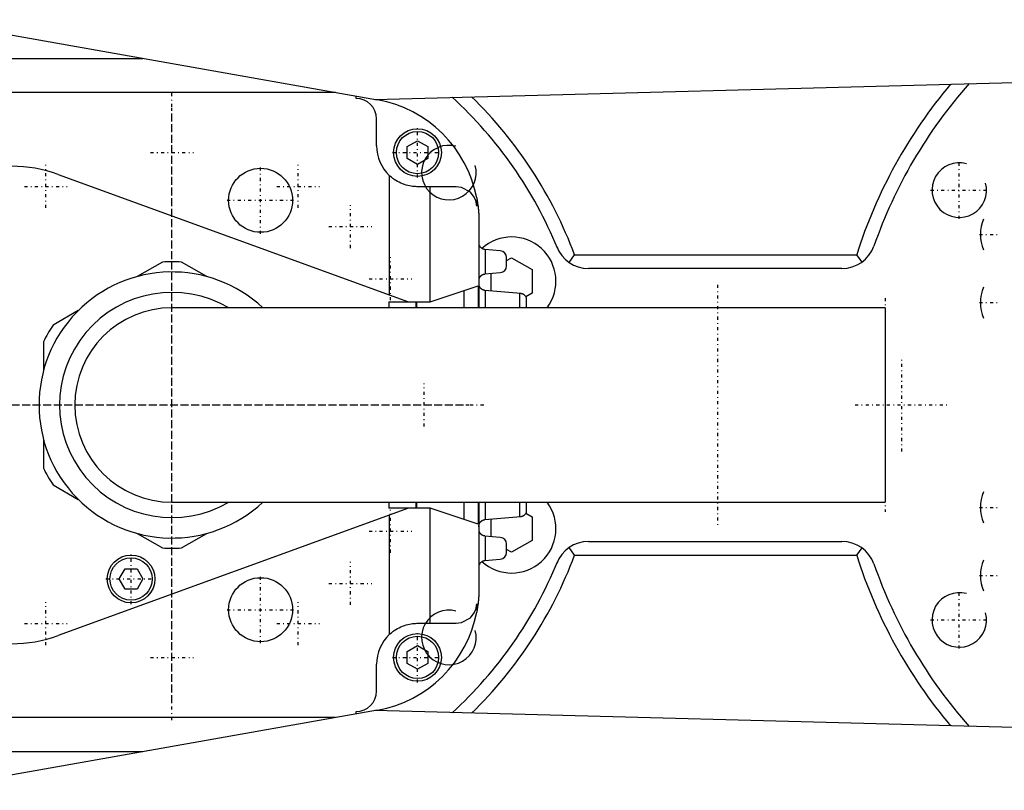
# Model space of a CAD drawing. Extents: x -342 to 171, y -70 to 70.
# Tile 3 of 5: x -192 to -48, y -56 to 56. Entities that reach past the tile are written whole.
import ezdxf

# ---------------------------------------------------------------- set-up
doc = ezdxf.new("R2010")
doc.units = 0
doc.linetypes.add('CENTER', pattern=[1.5, 0.45, -0.5, 0.05, -0.5])
for name, color, linetype in [('AM_0', 7, 'CONTINUOUS'), ('AM_10', 7, 'CONTINUOUS'), ('AM_7', 7, 'CENTER')]:
    doc.layers.add(name, color=color, linetype=linetype)

msp = doc.modelspace()

# ---------------------------------------------------------------- linework, layer by layer
at = {"layer": 'AM_0', "color": 7, "linetype": 'CONTINUOUS'}
for p, q in [((-206.35, 56.48), (-139.87, 44.73)), ((-267.14, 50.81), (-174.27, 50.81)), ((-140.3, 44.8), (-1.28, 48.48)), ((-146.02, 45.81), (-254.22, 45.81)), ((-143, 44.94), (-143, 45.28)), ((-140, 38), (-140, 41.94)), ((-135.5, 37.87), (-134, 38.73)), ((-135.5, 36.13), (-135.5, 37.87)), ((-134, 38.73), (-132.5, 37.87)), ((-132.5, 37.87), (-132.5, 36.13)), ((-134, 35.27), (-135.5, 36.13)), ((-132.5, 36.13), (-134, 35.27)), ((-186.69, 33.79), (-135.33, 15.1)), ((-138.14, 33.65), (-138.14, 16.12)), ((-128.31, 32), (-134, 32)), ((-132.14, 15.13), (-132.14, 32)), ((-125.31, 30.35), (-125.31, 29.16)), ((-125, 27), (-125, 14.25)), ((-124.98, 23.7), (-125, 23.7)), ((-121.86, 22.6), (-124.11, 22.79)), ((-124.03, 19.21), (-124.03, 22.79)), ((-111.75, 20.88), (-110.97, 22)), ((-110.97, 22), (-69.61, 22)), ((-69.61, 22), (-68.83, 20.95)), ((-171.41, 20.95), (-175.1, 18.82)), ((-164.9, 18.82), (-168.59, 20.95)), ((-120.95, 20.4), (-120.95, 21.6)), ((-120.95, 21.16), (-120.2, 21.59)), ((-120.2, 21.59), (-117.2, 19.86)), ((-124.11, 19.21), (-121.86, 19.4)), ((-123.2, 16.71), (-123.2, 19.29)), ((-117.2, 19.86), (-117.2, 16.4)), ((-71.77, 20), (-108.92, 20)), ((-132.14, 15.13), (-125.12, 17.47)), ((-125.12, 17.47), (-125.12, 14.25)), ((-124.98, 17.61), (-124.98, 18.26)), ((-127.14, 14.25), (-127.14, 16.8)), ((-118.86, 16.33), (-124.11, 16.79)), ((-124.03, 14.25), (-124.03, 16.78)), ((-119, 14.25), (-119, 16.34)), ((-117.2, 16.4), (-118.11, 15.87)), ((-138.2, 15.1), (-132.56, 15.1)), ((-138.2, 15.1), (-138.2, 14.25)), ((-134.2, 14.25), (-134.2, 15.1)), ((-134.14, 15.1), (-134.14, 14.25)), ((-118, 14.35), (-118, 15.64)), ((-183.75, 13.83), (-187.44, 11.7)), ((-65.45, 14.25), (-170, 14.25)), ((-65.45, 14.25), (-65.45, -14.25)), ((-188.85, 9.26), (-188.85, 4.99)), ((-188.85, -4.99), (-188.85, -9.26)), ((-187.44, -11.7), (-183.75, -13.83)), ((-170, -14.25), (-65.45, -14.25)), ((-138.2, -14.25), (-138.2, -15.1)), ((-134.2, -15.1), (-134.2, -14.25)), ((-134.14, -14.25), (-134.14, -15.1)), ((-127.14, -16.8), (-127.14, -14.25)), ((-125.12, -14.25), (-125.12, -17.48)), ((-125, -14.25), (-125, -27)), ((-124.03, -16.79), (-124.03, -14.25)), ((-119, -16.35), (-119, -14.25)), ((-118, -15.65), (-118, -14.36)), ((-135.33, -15.1), (-186.69, -33.79)), ((-132.56, -15.1), (-138.2, -15.1)), ((-132.14, -32), (-132.14, -15.13)), ((-125.12, -17.48), (-132.14, -15.13)), ((-118.1, -15.87), (-117.2, -16.4)), ((-138.14, -16.12), (-138.14, -33.65)), ((-124.11, -16.8), (-118.86, -16.33)), ((-123.2, -19.29), (-123.2, -16.72)), ((-117.2, -16.4), (-117.2, -19.86)), ((-124.98, -18.26), (-124.98, -17.89)), ((-175.1, -18.82), (-171.41, -20.95)), ((-168.59, -20.95), (-164.9, -18.82)), ((-121.86, -19.4), (-124.11, -19.21)), ((-124.03, -22.79), (-124.03, -19.21)), ((-117.2, -19.86), (-120.2, -21.59)), ((-108.92, -20), (-71.77, -20)), ((-120.95, -21.6), (-120.95, -20.4)), ((-120.2, -21.59), (-120.95, -21.16)), ((-110.97, -22), (-111.75, -20.88)), ((-68.83, -20.95), (-69.61, -22)), ((-124.11, -22.79), (-121.86, -22.6)), ((-110.97, -22), (-69.61, -22)), ((-177.73, -25.5), (-176.87, -24)), ((-176.87, -24), (-175.13, -24)), ((-175.13, -24), (-174.27, -25.5)), ((-124.98, -23.7), (-125, -23.7)), ((-176.87, -27), (-177.73, -25.5)), ((-174.27, -25.5), (-175.13, -27)), ((-175.13, -27), (-176.87, -27)), ((-125.31, -29.16), (-125.31, -30.35)), ((-134, -32), (-128.31, -32)), ((-135.5, -36.13), (-134, -35.27)), ((-134, -35.27), (-132.5, -36.13)), ((-135.5, -37.87), (-135.5, -36.13)), ((-132.5, -36.13), (-132.5, -37.87)), ((-140, -41.94), (-140, -38)), ((-134, -38.73), (-135.5, -37.87)), ((-132.5, -37.87), (-134, -38.73)), ((-139.87, -44.73), (-206.35, -56.48)), ((-146.02, -45.81), (-254.22, -45.81)), ((-143, -45.28), (-143, -44.94)), ((-1.28, -48.48), (-140.3, -44.8)), ((-267.14, -50.81), (-174.27, -50.81))]:
    msp.add_line(p, q, dxfattribs=at)
for points in [[(-134, 32, 0), (-134.1, 32, 0), (-134.3, 32.01, 0), (-134.51, 32.02, 0), (-134.62, 32.03, 0), (-134.73, 32.04, 0), (-134.95, 32.08, 0), (-135.18, 32.12, 0), (-135.42, 32.17, 0), (-135.67, 32.24, 0), (-135.92, 32.32, 0), (-136.05, 32.36, 0), (-136.18, 32.41, 0), (-136.43, 32.52, 0), (-136.69, 32.64, 0), (-136.93, 32.77, 0), (-137.17, 32.91, 0), (-137.4, 33.06, 0), (-137.51, 33.14, 0), (-137.62, 33.22, 0), (-137.83, 33.38, 0), (-138.04, 33.56, 0), (-138.14, 33.65, 0)], [(-125.31, 29.16, 0), (-125.31, 29.17, 0), (-125.32, 29.17, 0), (-125.32, 29.18, 0), (-125.32, 29.18, 0), (-125.32, 29.19, 0), (-125.32, 29.19, 0), (-125.32, 29.2, 0), (-125.32, 29.21, 0), (-125.32, 29.22, 0), (-125.32, 29.22, 0), (-125.32, 29.23, 0), (-125.32, 29.23, 0), (-125.32, 29.24, 0), (-125.32, 29.24, 0), (-125.32, 29.25, 0), (-125.32, 29.26, 0), (-125.32, 29.26, 0), (-125.32, 29.27, 0), (-125.32, 29.27, 0), (-125.32, 29.28, 0), (-125.32, 29.29, 0), (-125.32, 29.29, 0), (-125.33, 29.31, 0), (-125.33, 29.35, 0), (-125.34, 29.39, 0), (-125.34, 29.44, 0), (-125.35, 29.48, 0), (-125.36, 29.52, 0), (-125.36, 29.54, 0), (-125.36, 29.56, 0), (-125.37, 29.6, 0), (-125.38, 29.64, 0), (-125.41, 29.79, 0), (-125.45, 29.91, 0), (-125.49, 30.03, 0), (-125.59, 30.26, 0), (-125.7, 30.48, 0), (-126.25, 31.18, 0), (-127.56, 31.9, 0), (-128.31, 32, 0)], [(-125.31, 30.35, 0), (-125.3, 30.26, 0), (-125.26, 30.07, 0), (-125.23, 29.89, 0), (-125.22, 29.8, 0), (-125.2, 29.7, 0), (-125.18, 29.52, 0), (-125.15, 29.33, 0), (-125.13, 29.15, 0), (-125.11, 28.96, 0), (-125.09, 28.78, 0), (-125.08, 28.68, 0), (-125.07, 28.59, 0), (-125.05, 28.4, 0), (-125.05, 28.29, 0), (-125.04, 28.26, 0), (-125.04, 28.23, 0), (-125.04, 28.22, 0), (-125.04, 28.2, 0), (-125.04, 28.17, 0), (-125.04, 28.14, 0), (-125.03, 28.11, 0), (-125.03, 28.08, 0), (-125.03, 28.04, 0), (-125.03, 28.03, 0), (-125.03, 28.01, 0), (-125.03, 27.98, 0), (-125.03, 27.95, 0), (-125.02, 27.92, 0), (-125.02, 27.89, 0), (-125.02, 27.86, 0), (-125.02, 27.84, 0), (-125.02, 27.83, 0), (-125.02, 27.8, 0), (-125.02, 27.76, 0), (-125.01, 27.73, 0), (-125.01, 27.7, 0), (-125.01, 27.67, 0), (-125.01, 27.66, 0), (-125.01, 27.64, 0), (-125.01, 27.61, 0), (-125.01, 27.58, 0), (-125.01, 27.56, 0), (-125.01, 27.55, 0), (-125.01, 27.51, 0), (-125.01, 27.48, 0), (-125.01, 27.47, 0), (-125.01, 27.45, 0), (-125, 27.42, 0), (-125, 27.39, 0), (-125, 27.36, 0), (-125, 27.33, 0), (-125, 27.3, 0), (-125, 27.28, 0), (-125, 27.27, 0), (-125, 27.23, 0), (-125, 27.2, 0), (-125, 27.17, 0), (-125, 27.14, 0), (-125, 27.11, 0), (-125, 27.09, 0), (-125, 27.08, 0), (-125, 27.05, 0), (-125, 27.02, 0), (-125, 27, 0)], [(-124.11, 22.79, 0), (-124.12, 22.79, 0), (-124.13, 22.8, 0), (-124.15, 22.8, 0), (-124.16, 22.8, 0), (-124.16, 22.8, 0), (-124.18, 22.8, 0), (-124.19, 22.8, 0), (-124.2, 22.81, 0), (-124.22, 22.81, 0), (-124.23, 22.81, 0), (-124.24, 22.81, 0), (-124.25, 22.81, 0), (-124.26, 22.82, 0), (-124.27, 22.82, 0), (-124.29, 22.83, 0), (-124.3, 22.83, 0), (-124.31, 22.83, 0), (-124.32, 22.84, 0), (-124.33, 22.84, 0), (-124.34, 22.84, 0), (-124.35, 22.85, 0), (-124.36, 22.85, 0), (-124.37, 22.85, 0), (-124.38, 22.86, 0), (-124.39, 22.86, 0), (-124.4, 22.87, 0), (-124.41, 22.87, 0), (-124.42, 22.87, 0), (-124.43, 22.88, 0), (-124.44, 22.88, 0), (-124.46, 22.89, 0), (-124.47, 22.9, 0), (-124.47, 22.9, 0), (-124.48, 22.9, 0), (-124.49, 22.91, 0), (-124.5, 22.92, 0), (-124.52, 22.92, 0), (-124.53, 22.93, 0), (-124.54, 22.94, 0), (-124.54, 22.94, 0), (-124.55, 22.94, 0), (-124.56, 22.95, 0), (-124.57, 22.96, 0), (-124.58, 22.97, 0), (-124.59, 22.97, 0), (-124.6, 22.98, 0), (-124.61, 22.99, 0), (-124.61, 22.99, 0), (-124.62, 23, 0), (-124.63, 23.01, 0), (-124.64, 23.01, 0), (-124.65, 23.02, 0), (-124.66, 23.03, 0), (-124.67, 23.03, 0), (-124.67, 23.04, 0), (-124.68, 23.05, 0), (-124.69, 23.06, 0), (-124.72, 23.09, 0), (-124.74, 23.11, 0), (-124.77, 23.14, 0), (-124.81, 23.2, 0), (-124.85, 23.26, 0), (-124.88, 23.32, 0), (-124.91, 23.38, 0), (-124.92, 23.42, 0), (-124.93, 23.43, 0), (-124.93, 23.44, 0), (-124.93, 23.45, 0), (-124.94, 23.45, 0), (-124.94, 23.47, 0), (-124.94, 23.48, 0), (-124.94, 23.48, 0), (-124.95, 23.49, 0), (-124.95, 23.5, 0), (-124.95, 23.51, 0), (-124.95, 23.52, 0), (-124.95, 23.52, 0), (-124.96, 23.53, 0), (-124.96, 23.55, 0), (-124.96, 23.56, 0), (-124.96, 23.57, 0), (-124.97, 23.58, 0), (-124.97, 23.59, 0), (-124.97, 23.59, 0), (-124.97, 23.6, 0), (-124.97, 23.62, 0), (-124.97, 23.63, 0), (-124.97, 23.64, 0), (-124.98, 23.65, 0), (-124.98, 23.66, 0), (-124.98, 23.67, 0), (-124.98, 23.68, 0), (-124.98, 23.69, 0), (-124.98, 23.7, 0)], [(-124.98, 18.26, 0), (-124.98, 18.27, 0), (-124.98, 18.28, 0), (-124.98, 18.3, 0), (-124.98, 18.3, 0), (-124.98, 18.31, 0), (-124.98, 18.32, 0), (-124.98, 18.34, 0), (-124.98, 18.35, 0), (-124.97, 18.36, 0), (-124.97, 18.37, 0), (-124.97, 18.38, 0), (-124.97, 18.39, 0), (-124.97, 18.4, 0), (-124.97, 18.41, 0), (-124.97, 18.42, 0), (-124.96, 18.44, 0), (-124.96, 18.45, 0), (-124.96, 18.45, 0), (-124.96, 18.46, 0), (-124.96, 18.47, 0), (-124.95, 18.48, 0), (-124.95, 18.49, 0), (-124.95, 18.5, 0), (-124.95, 18.51, 0), (-124.94, 18.52, 0), (-124.94, 18.53, 0), (-124.94, 18.53, 0), (-124.94, 18.54, 0), (-124.93, 18.55, 0), (-124.93, 18.57, 0), (-124.93, 18.58, 0), (-124.92, 18.59, 0), (-124.92, 18.59, 0), (-124.92, 18.6, 0), (-124.91, 18.61, 0), (-124.91, 18.62, 0), (-124.89, 18.66, 0), (-124.86, 18.72, 0), (-124.82, 18.79, 0), (-124.78, 18.85, 0), (-124.75, 18.88, 0), (-124.73, 18.9, 0), (-124.7, 18.93, 0), (-124.69, 18.94, 0), (-124.68, 18.95, 0), (-124.68, 18.96, 0), (-124.67, 18.96, 0), (-124.66, 18.97, 0), (-124.65, 18.98, 0), (-124.64, 18.98, 0), (-124.63, 18.99, 0), (-124.62, 19, 0), (-124.62, 19.01, 0), (-124.61, 19.01, 0), (-124.6, 19.02, 0), (-124.59, 19.03, 0), (-124.58, 19.03, 0), (-124.57, 19.04, 0), (-124.56, 19.05, 0), (-124.55, 19.05, 0), (-124.55, 19.06, 0), (-124.54, 19.06, 0), (-124.53, 19.07, 0), (-124.51, 19.08, 0), (-124.5, 19.08, 0), (-124.49, 19.09, 0), (-124.48, 19.09, 0), (-124.48, 19.1, 0), (-124.46, 19.1, 0), (-124.45, 19.11, 0), (-124.44, 19.12, 0), (-124.43, 19.12, 0), (-124.41, 19.13, 0), (-124.41, 19.13, 0), (-124.4, 19.13, 0), (-124.39, 19.14, 0), (-124.37, 19.15, 0), (-124.37, 19.15, 0), (-124.36, 19.15, 0), (-124.35, 19.16, 0), (-124.33, 19.16, 0), (-124.33, 19.16, 0), (-124.32, 19.16, 0), (-124.31, 19.17, 0), (-124.29, 19.17, 0), (-124.28, 19.18, 0), (-124.26, 19.18, 0), (-124.25, 19.18, 0), (-124.24, 19.19, 0), (-124.24, 19.19, 0), (-124.22, 19.19, 0), (-124.21, 19.19, 0), (-124.19, 19.2, 0), (-124.18, 19.2, 0), (-124.16, 19.2, 0), (-124.16, 19.2, 0), (-124.15, 19.2, 0), (-124.13, 19.2, 0), (-124.12, 19.21, 0), (-124.11, 19.21, 0)], [(-124.11, 16.79, 0), (-124.12, 16.79, 0), (-124.13, 16.79, 0), (-124.15, 16.79, 0), (-124.15, 16.79, 0), (-124.16, 16.8, 0), (-124.17, 16.8, 0), (-124.19, 16.8, 0), (-124.2, 16.8, 0), (-124.21, 16.8, 0), (-124.23, 16.81, 0), (-124.23, 16.81, 0), (-124.24, 16.81, 0), (-124.25, 16.81, 0), (-124.27, 16.82, 0), (-124.28, 16.82, 0), (-124.29, 16.82, 0), (-124.31, 16.83, 0), (-124.31, 16.83, 0), (-124.32, 16.83, 0), (-124.33, 16.83, 0), (-124.34, 16.84, 0), (-124.35, 16.84, 0), (-124.36, 16.84, 0), (-124.37, 16.85, 0), (-124.38, 16.85, 0), (-124.39, 16.86, 0), (-124.39, 16.86, 0), (-124.41, 16.86, 0), (-124.42, 16.87, 0), (-124.43, 16.87, 0), (-124.44, 16.88, 0), (-124.45, 16.88, 0), (-124.46, 16.89, 0), (-124.46, 16.89, 0), (-124.48, 16.9, 0), (-124.49, 16.9, 0), (-124.5, 16.91, 0), (-124.51, 16.91, 0), (-124.52, 16.92, 0), (-124.53, 16.92, 0), (-124.53, 16.93, 0), (-124.54, 16.93, 0), (-124.55, 16.94, 0), (-124.56, 16.95, 0), (-124.57, 16.95, 0), (-124.58, 16.96, 0), (-124.59, 16.97, 0), (-124.59, 16.97, 0), (-124.6, 16.98, 0), (-124.61, 16.98, 0), (-124.62, 16.99, 0), (-124.63, 17, 0), (-124.64, 17.01, 0), (-124.65, 17.01, 0), (-124.65, 17.01, 0), (-124.66, 17.02, 0), (-124.67, 17.03, 0), (-124.7, 17.06, 0), (-124.72, 17.08, 0), (-124.75, 17.11, 0), (-124.79, 17.16, 0), (-124.83, 17.21, 0), (-124.86, 17.27, 0), (-124.89, 17.33, 0), (-124.92, 17.39, 0), (-124.93, 17.42, 0), (-124.94, 17.45, 0), (-124.95, 17.48, 0), (-124.96, 17.49, 0), (-124.96, 17.51, 0), (-124.96, 17.51, 0), (-124.96, 17.52, 0), (-124.96, 17.53, 0), (-124.97, 17.54, 0), (-124.97, 17.55, 0), (-124.97, 17.56, 0), (-124.97, 17.57, 0), (-124.97, 17.57, 0), (-124.98, 17.58, 0), (-124.98, 17.59, 0), (-124.98, 17.6, 0), (-124.98, 17.61, 0)], [(-118, 15.64, 0), (-118, 15.64, 0), (-118, 15.64, 0), (-118, 15.64, 0), (-118, 15.65, 0), (-118, 15.65, 0), (-118, 15.65, 0), (-118, 15.65, 0), (-118, 15.65, 0), (-118.01, 15.66, 0), (-118.01, 15.66, 0), (-118.01, 15.66, 0), (-118.01, 15.67, 0), (-118.01, 15.67, 0), (-118.01, 15.68, 0), (-118.01, 15.68, 0), (-118.02, 15.69, 0), (-118.02, 15.69, 0), (-118.02, 15.7, 0), (-118.02, 15.7, 0), (-118.02, 15.71, 0), (-118.03, 15.71, 0), (-118.03, 15.72, 0), (-118.03, 15.72, 0), (-118.03, 15.73, 0), (-118.03, 15.73, 0), (-118.04, 15.74, 0), (-118.04, 15.74, 0), (-118.04, 15.75, 0), (-118.04, 15.75, 0), (-118.06, 15.78, 0), (-118.08, 15.83, 0), (-118.11, 15.88, 0), (-118.15, 15.93, 0), (-118.19, 15.98, 0), (-118.21, 16.01, 0), (-118.24, 16.03, 0), (-118.27, 16.06, 0), (-118.28, 16.07, 0), (-118.29, 16.08, 0), (-118.29, 16.08, 0), (-118.3, 16.09, 0), (-118.3, 16.09, 0), (-118.31, 16.1, 0), (-118.32, 16.11, 0), (-118.33, 16.12, 0), (-118.34, 16.13, 0), (-118.35, 16.13, 0), (-118.35, 16.13, 0), (-118.36, 16.14, 0), (-118.37, 16.15, 0), (-118.38, 16.15, 0), (-118.39, 16.16, 0), (-118.41, 16.17, 0), (-118.41, 16.17, 0), (-118.42, 16.18, 0), (-118.43, 16.18, 0), (-118.44, 16.19, 0), (-118.45, 16.2, 0), (-118.46, 16.2, 0), (-118.47, 16.21, 0), (-118.48, 16.21, 0), (-118.49, 16.22, 0), (-118.5, 16.22, 0), (-118.51, 16.23, 0), (-118.52, 16.23, 0), (-118.54, 16.24, 0), (-118.55, 16.25, 0), (-118.55, 16.25, 0), (-118.56, 16.25, 0), (-118.57, 16.26, 0), (-118.59, 16.26, 0), (-118.6, 16.26, 0), (-118.6, 16.27, 0), (-118.62, 16.27, 0), (-118.63, 16.28, 0), (-118.64, 16.28, 0), (-118.64, 16.28, 0), (-118.66, 16.29, 0), (-118.67, 16.29, 0), (-118.69, 16.29, 0), (-118.7, 16.3, 0), (-118.72, 16.3, 0), (-118.72, 16.3, 0), (-118.73, 16.31, 0), (-118.75, 16.31, 0), (-118.76, 16.31, 0), (-118.78, 16.31, 0), (-118.79, 16.32, 0), (-118.81, 16.32, 0), (-118.82, 16.32, 0), (-118.82, 16.32, 0), (-118.84, 16.32, 0), (-118.85, 16.33, 0), (-118.86, 16.33, 0)], [(-132.56, 15.1, 0), (-132.54, 15.1, 0), (-132.5, 15.1, 0), (-132.46, 15.1, 0), (-132.45, 15.11, 0), (-132.43, 15.11, 0), (-132.4, 15.11, 0), (-132.37, 15.11, 0), (-132.34, 15.11, 0), (-132.31, 15.11, 0), (-132.29, 15.12, 0), (-132.27, 15.12, 0), (-132.26, 15.12, 0), (-132.24, 15.12, 0), (-132.22, 15.12, 0), (-132.2, 15.12, 0), (-132.19, 15.12, 0), (-132.18, 15.13, 0), (-132.17, 15.13, 0), (-132.16, 15.13, 0), (-132.15, 15.13, 0), (-132.15, 15.13, 0), (-132.14, 15.13, 0)], [(-118.04, 14.25, 0), (-118.04, 14.25, 0), (-118.03, 14.26, 0), (-118.03, 14.27, 0), (-118.03, 14.28, 0), (-118.03, 14.28, 0), (-118.02, 14.29, 0), (-118.02, 14.3, 0), (-118.02, 14.3, 0), (-118.01, 14.31, 0), (-118.01, 14.32, 0), (-118.01, 14.32, 0), (-118.01, 14.32, 0), (-118.01, 14.33, 0), (-118.01, 14.33, 0), (-118, 14.34, 0), (-118, 14.34, 0), (-118, 14.35, 0), (-118, 14.35, 0), (-118, 14.35, 0), (-118, 14.35, 0), (-118, 14.35, 0), (-118, 14.35, 0)], [(-118, -14.36, 0), (-118, -14.36, 0), (-118, -14.36, 0), (-118, -14.35, 0), (-118, -14.35, 0), (-118, -14.35, 0), (-118, -14.35, 0), (-118, -14.34, 0), (-118.01, -14.34, 0), (-118.01, -14.33, 0), (-118.01, -14.33, 0), (-118.01, -14.32, 0), (-118.01, -14.32, 0), (-118.02, -14.31, 0), (-118.02, -14.31, 0), (-118.02, -14.3, 0), (-118.02, -14.29, 0), (-118.03, -14.28, 0), (-118.03, -14.28, 0), (-118.03, -14.27, 0), (-118.04, -14.26, 0), (-118.04, -14.26, 0), (-118.04, -14.25, 0)], [(-132.14, -15.13, 0), (-132.15, -15.13, 0), (-132.15, -15.13, 0), (-132.16, -15.13, 0), (-132.17, -15.13, 0), (-132.18, -15.13, 0), (-132.19, -15.12, 0), (-132.2, -15.12, 0), (-132.22, -15.12, 0), (-132.24, -15.12, 0), (-132.26, -15.12, 0), (-132.27, -15.12, 0), (-132.29, -15.12, 0), (-132.31, -15.11, 0), (-132.34, -15.11, 0), (-132.37, -15.11, 0), (-132.4, -15.11, 0), (-132.43, -15.11, 0), (-132.45, -15.11, 0), (-132.46, -15.1, 0), (-132.5, -15.1, 0), (-132.54, -15.1, 0), (-132.56, -15.1, 0)], [(-118.86, -16.33, 0), (-118.85, -16.33, 0), (-118.84, -16.33, 0), (-118.82, -16.33, 0), (-118.82, -16.33, 0), (-118.81, -16.33, 0), (-118.79, -16.32, 0), (-118.78, -16.32, 0), (-118.76, -16.32, 0), (-118.75, -16.32, 0), (-118.73, -16.31, 0), (-118.72, -16.31, 0), (-118.72, -16.31, 0), (-118.7, -16.31, 0), (-118.69, -16.3, 0), (-118.67, -16.3, 0), (-118.66, -16.29, 0), (-118.64, -16.29, 0), (-118.64, -16.29, 0), (-118.63, -16.28, 0), (-118.62, -16.28, 0), (-118.6, -16.27, 0), (-118.6, -16.27, 0), (-118.59, -16.27, 0), (-118.57, -16.26, 0), (-118.56, -16.26, 0), (-118.55, -16.26, 0), (-118.55, -16.25, 0), (-118.54, -16.25, 0), (-118.52, -16.24, 0), (-118.51, -16.24, 0), (-118.5, -16.23, 0), (-118.49, -16.22, 0), (-118.48, -16.22, 0), (-118.47, -16.22, 0), (-118.46, -16.21, 0), (-118.45, -16.2, 0), (-118.44, -16.2, 0), (-118.43, -16.19, 0), (-118.42, -16.18, 0), (-118.41, -16.18, 0), (-118.41, -16.18, 0), (-118.39, -16.17, 0), (-118.38, -16.16, 0), (-118.37, -16.15, 0), (-118.36, -16.15, 0), (-118.35, -16.14, 0), (-118.35, -16.14, 0), (-118.34, -16.13, 0), (-118.33, -16.12, 0), (-118.32, -16.12, 0), (-118.31, -16.11, 0), (-118.3, -16.1, 0), (-118.3, -16.09, 0), (-118.29, -16.09, 0), (-118.29, -16.09, 0), (-118.28, -16.08, 0), (-118.27, -16.07, 0), (-118.24, -16.04, 0), (-118.21, -16.02, 0), (-118.19, -15.99, 0), (-118.15, -15.94, 0), (-118.11, -15.89, 0), (-118.08, -15.84, 0), (-118.06, -15.79, 0), (-118.04, -15.76, 0), (-118.04, -15.75, 0), (-118.04, -15.75, 0), (-118.04, -15.74, 0), (-118.03, -15.74, 0), (-118.03, -15.73, 0), (-118.03, -15.73, 0), (-118.03, -15.72, 0), (-118.03, -15.72, 0), (-118.02, -15.71, 0), (-118.02, -15.71, 0), (-118.02, -15.7, 0), (-118.02, -15.7, 0), (-118.02, -15.69, 0), (-118.01, -15.69, 0), (-118.01, -15.68, 0), (-118.01, -15.68, 0), (-118.01, -15.67, 0), (-118.01, -15.67, 0), (-118.01, -15.67, 0), (-118.01, -15.67, 0), (-118, -15.66, 0), (-118, -15.66, 0), (-118, -15.66, 0), (-118, -15.65, 0), (-118, -15.65, 0), (-118, -15.65, 0), (-118, -15.65, 0), (-118, -15.65, 0), (-118, -15.65, 0)], [(-124.98, -17.89, 0), (-124.98, -17.88, 0), (-124.98, -17.87, 0), (-124.98, -17.86, 0), (-124.99, -17.85, 0), (-124.99, -17.84, 0), (-124.99, -17.83, 0), (-124.99, -17.81, 0), (-124.99, -17.8, 0), (-124.99, -17.78, 0), (-124.99, -17.77, 0), (-124.99, -17.76, 0), (-124.99, -17.75, 0), (-124.99, -17.74, 0), (-124.99, -17.72, 0), (-124.99, -17.7, 0), (-124.99, -17.69, 0), (-124.99, -17.68, 0), (-124.99, -17.67, 0), (-124.99, -17.66, 0), (-124.98, -17.65, 0), (-124.98, -17.63, 0), (-124.98, -17.63, 0), (-124.98, -17.62, 0), (-124.98, -17.61, 0), (-124.98, -17.59, 0), (-124.98, -17.59, 0), (-124.97, -17.58, 0), (-124.97, -17.57, 0), (-124.97, -17.55, 0), (-124.97, -17.54, 0), (-124.96, -17.53, 0), (-124.96, -17.51, 0), (-124.96, -17.51, 0), (-124.96, -17.5, 0), (-124.95, -17.49, 0), (-124.95, -17.48, 0), (-124.95, -17.46, 0), (-124.94, -17.45, 0), (-124.94, -17.44, 0), (-124.94, -17.43, 0), (-124.93, -17.43, 0), (-124.93, -17.41, 0), (-124.92, -17.4, 0), (-124.91, -17.36, 0), (-124.87, -17.29, 0), (-124.83, -17.22, 0), (-124.8, -17.19, 0), (-124.8, -17.18, 0), (-124.79, -17.17, 0), (-124.78, -17.16, 0), (-124.78, -17.15, 0), (-124.78, -17.15, 0), (-124.77, -17.14, 0), (-124.76, -17.13, 0), (-124.75, -17.12, 0), (-124.74, -17.11, 0), (-124.73, -17.1, 0), (-124.73, -17.09, 0), (-124.72, -17.09, 0), (-124.71, -17.08, 0), (-124.7, -17.07, 0), (-124.69, -17.06, 0), (-124.68, -17.05, 0), (-124.67, -17.04, 0), (-124.67, -17.03, 0), (-124.66, -17.03, 0), (-124.65, -17.02, 0), (-124.64, -17.01, 0), (-124.63, -17, 0), (-124.62, -16.99, 0), (-124.6, -16.98, 0), (-124.6, -16.98, 0), (-124.59, -16.98, 0), (-124.58, -16.97, 0), (-124.57, -16.96, 0), (-124.56, -16.95, 0), (-124.54, -16.94, 0), (-124.53, -16.93, 0), (-124.52, -16.93, 0), (-124.52, -16.93, 0), (-124.5, -16.92, 0), (-124.49, -16.91, 0), (-124.48, -16.9, 0), (-124.46, -16.9, 0), (-124.45, -16.89, 0), (-124.44, -16.89, 0), (-124.43, -16.88, 0), (-124.42, -16.88, 0), (-124.4, -16.87, 0), (-124.4, -16.87, 0), (-124.39, -16.86, 0), (-124.37, -16.86, 0), (-124.36, -16.85, 0), (-124.35, -16.85, 0), (-124.34, -16.85, 0), (-124.33, -16.84, 0), (-124.31, -16.84, 0), (-124.3, -16.83, 0), (-124.28, -16.83, 0), (-124.27, -16.82, 0), (-124.26, -16.82, 0), (-124.25, -16.82, 0), (-124.24, -16.82, 0), (-124.22, -16.81, 0), (-124.2, -16.81, 0), (-124.19, -16.81, 0), (-124.17, -16.8, 0), (-124.16, -16.8, 0), (-124.16, -16.8, 0), (-124.14, -16.8, 0), (-124.12, -16.8, 0), (-124.11, -16.8, 0)], [(-124.11, -19.21, 0), (-124.12, -19.21, 0), (-124.13, -19.2, 0), (-124.15, -19.2, 0), (-124.16, -19.2, 0), (-124.16, -19.2, 0), (-124.18, -19.2, 0), (-124.19, -19.2, 0), (-124.21, -19.19, 0), (-124.22, -19.19, 0), (-124.24, -19.19, 0), (-124.24, -19.19, 0), (-124.25, -19.18, 0), (-124.26, -19.18, 0), (-124.28, -19.18, 0), (-124.29, -19.17, 0), (-124.31, -19.17, 0), (-124.32, -19.16, 0), (-124.33, -19.16, 0), (-124.33, -19.16, 0), (-124.35, -19.16, 0), (-124.36, -19.15, 0), (-124.37, -19.15, 0), (-124.37, -19.15, 0), (-124.39, -19.14, 0), (-124.4, -19.13, 0), (-124.41, -19.13, 0), (-124.41, -19.13, 0), (-124.43, -19.12, 0), (-124.44, -19.12, 0), (-124.45, -19.11, 0), (-124.46, -19.1, 0), (-124.48, -19.1, 0), (-124.48, -19.09, 0), (-124.49, -19.09, 0), (-124.5, -19.08, 0), (-124.51, -19.08, 0), (-124.53, -19.07, 0), (-124.54, -19.06, 0), (-124.55, -19.06, 0), (-124.55, -19.05, 0), (-124.56, -19.05, 0), (-124.57, -19.04, 0), (-124.58, -19.03, 0), (-124.59, -19.03, 0), (-124.6, -19.02, 0), (-124.61, -19.01, 0), (-124.62, -19.01, 0), (-124.62, -19, 0), (-124.63, -18.99, 0), (-124.64, -18.98, 0), (-124.65, -18.98, 0), (-124.66, -18.97, 0), (-124.67, -18.96, 0), (-124.68, -18.96, 0), (-124.68, -18.95, 0), (-124.69, -18.94, 0), (-124.7, -18.93, 0), (-124.71, -18.93, 0), (-124.72, -18.92, 0), (-124.73, -18.91, 0), (-124.73, -18.9, 0), (-124.73, -18.9, 0), (-124.74, -18.89, 0), (-124.75, -18.88, 0), (-124.75, -18.88, 0), (-124.78, -18.85, 0), (-124.82, -18.79, 0), (-124.86, -18.72, 0), (-124.89, -18.66, 0), (-124.91, -18.62, 0), (-124.91, -18.61, 0), (-124.92, -18.6, 0), (-124.92, -18.59, 0), (-124.92, -18.59, 0), (-124.93, -18.58, 0), (-124.93, -18.57, 0), (-124.93, -18.55, 0), (-124.94, -18.54, 0), (-124.94, -18.53, 0), (-124.94, -18.53, 0), (-124.94, -18.52, 0), (-124.95, -18.51, 0), (-124.95, -18.5, 0), (-124.95, -18.49, 0), (-124.95, -18.48, 0), (-124.96, -18.47, 0), (-124.96, -18.46, 0), (-124.96, -18.45, 0), (-124.96, -18.45, 0), (-124.96, -18.44, 0), (-124.97, -18.42, 0), (-124.97, -18.41, 0), (-124.97, -18.4, 0), (-124.97, -18.39, 0), (-124.97, -18.38, 0), (-124.97, -18.37, 0), (-124.97, -18.36, 0), (-124.98, -18.35, 0), (-124.98, -18.34, 0), (-124.98, -18.32, 0), (-124.98, -18.31, 0), (-124.98, -18.3, 0), (-124.98, -18.3, 0), (-124.98, -18.28, 0), (-124.98, -18.27, 0), (-124.98, -18.26, 0)], [(-124.98, -23.7, 0), (-124.98, -23.69, 0), (-124.98, -23.68, 0), (-124.98, -23.67, 0), (-124.98, -23.66, 0), (-124.98, -23.65, 0), (-124.97, -23.64, 0), (-124.97, -23.63, 0), (-124.97, -23.62, 0), (-124.97, -23.6, 0), (-124.97, -23.59, 0), (-124.97, -23.59, 0), (-124.97, -23.58, 0), (-124.96, -23.57, 0), (-124.96, -23.56, 0), (-124.96, -23.55, 0), (-124.96, -23.53, 0), (-124.95, -23.52, 0), (-124.95, -23.52, 0), (-124.95, -23.51, 0), (-124.95, -23.5, 0), (-124.95, -23.49, 0), (-124.94, -23.48, 0), (-124.94, -23.48, 0), (-124.94, -23.47, 0), (-124.94, -23.45, 0), (-124.93, -23.45, 0), (-124.93, -23.44, 0), (-124.93, -23.43, 0), (-124.92, -23.42, 0), (-124.91, -23.38, 0), (-124.88, -23.32, 0), (-124.85, -23.26, 0), (-124.81, -23.2, 0), (-124.77, -23.14, 0), (-124.74, -23.11, 0), (-124.72, -23.09, 0), (-124.69, -23.06, 0), (-124.68, -23.05, 0), (-124.67, -23.04, 0), (-124.67, -23.03, 0), (-124.66, -23.03, 0), (-124.65, -23.02, 0), (-124.64, -23.01, 0), (-124.63, -23.01, 0), (-124.62, -23, 0), (-124.61, -22.99, 0), (-124.61, -22.99, 0), (-124.6, -22.98, 0), (-124.59, -22.97, 0), (-124.58, -22.97, 0), (-124.57, -22.96, 0), (-124.56, -22.95, 0), (-124.55, -22.94, 0), (-124.54, -22.94, 0), (-124.54, -22.94, 0), (-124.53, -22.93, 0), (-124.52, -22.92, 0), (-124.5, -22.92, 0), (-124.49, -22.91, 0), (-124.48, -22.9, 0), (-124.47, -22.9, 0), (-124.47, -22.9, 0), (-124.46, -22.89, 0), (-124.44, -22.88, 0), (-124.43, -22.88, 0), (-124.42, -22.87, 0), (-124.41, -22.87, 0), (-124.4, -22.87, 0), (-124.39, -22.86, 0), (-124.38, -22.86, 0), (-124.37, -22.85, 0), (-124.36, -22.85, 0), (-124.35, -22.85, 0), (-124.34, -22.84, 0), (-124.33, -22.84, 0), (-124.32, -22.84, 0), (-124.31, -22.83, 0), (-124.3, -22.83, 0), (-124.29, -22.83, 0), (-124.27, -22.82, 0), (-124.26, -22.82, 0), (-124.25, -22.81, 0), (-124.24, -22.81, 0), (-124.23, -22.81, 0), (-124.22, -22.81, 0), (-124.2, -22.81, 0), (-124.19, -22.8, 0), (-124.18, -22.8, 0), (-124.16, -22.8, 0), (-124.16, -22.8, 0), (-124.15, -22.8, 0), (-124.13, -22.8, 0), (-124.12, -22.79, 0), (-124.11, -22.79, 0)], [(-125, -27, 0), (-125, -27.02, 0), (-125, -27.05, 0), (-125, -27.08, 0), (-125, -27.09, 0), (-125, -27.11, 0), (-125, -27.14, 0), (-125, -27.17, 0), (-125, -27.2, 0), (-125, -27.23, 0), (-125, -27.27, 0), (-125, -27.28, 0), (-125, -27.3, 0), (-125, -27.33, 0), (-125, -27.36, 0), (-125, -27.39, 0), (-125, -27.42, 0), (-125.01, -27.45, 0), (-125.01, -27.47, 0), (-125.01, -27.48, 0), (-125.01, -27.51, 0), (-125.01, -27.55, 0), (-125.01, -27.56, 0), (-125.01, -27.58, 0), (-125.01, -27.61, 0), (-125.01, -27.64, 0), (-125.01, -27.66, 0), (-125.01, -27.67, 0), (-125.01, -27.7, 0), (-125.01, -27.73, 0), (-125.02, -27.76, 0), (-125.02, -27.8, 0), (-125.02, -27.83, 0), (-125.02, -27.84, 0), (-125.02, -27.86, 0), (-125.02, -27.89, 0), (-125.02, -27.92, 0), (-125.03, -27.95, 0), (-125.03, -27.98, 0), (-125.03, -28.01, 0), (-125.03, -28.03, 0), (-125.03, -28.04, 0), (-125.03, -28.08, 0), (-125.03, -28.11, 0), (-125.04, -28.14, 0), (-125.04, -28.17, 0), (-125.04, -28.2, 0), (-125.04, -28.22, 0), (-125.04, -28.23, 0), (-125.04, -28.26, 0), (-125.05, -28.29, 0), (-125.05, -28.4, 0), (-125.07, -28.59, 0), (-125.08, -28.68, 0), (-125.09, -28.78, 0), (-125.11, -28.96, 0), (-125.13, -29.15, 0), (-125.15, -29.33, 0), (-125.18, -29.52, 0), (-125.2, -29.7, 0), (-125.22, -29.8, 0), (-125.23, -29.89, 0), (-125.26, -30.07, 0), (-125.3, -30.26, 0), (-125.31, -30.35, 0)], [(-128.31, -32, 0), (-127.56, -31.9, 0), (-126.25, -31.18, 0), (-125.7, -30.48, 0), (-125.59, -30.26, 0), (-125.49, -30.03, 0), (-125.45, -29.91, 0), (-125.41, -29.79, 0), (-125.38, -29.64, 0), (-125.37, -29.6, 0), (-125.36, -29.56, 0), (-125.36, -29.54, 0), (-125.36, -29.52, 0), (-125.35, -29.48, 0), (-125.34, -29.44, 0), (-125.34, -29.39, 0), (-125.33, -29.35, 0), (-125.33, -29.31, 0), (-125.32, -29.29, 0), (-125.32, -29.27, 0), (-125.32, -29.24, 0), (-125.32, -29.24, 0), (-125.32, -29.23, 0), (-125.32, -29.23, 0), (-125.32, -29.22, 0), (-125.32, -29.22, 0), (-125.32, -29.21, 0), (-125.32, -29.2, 0), (-125.32, -29.19, 0), (-125.32, -29.19, 0), (-125.32, -29.18, 0), (-125.32, -29.18, 0), (-125.32, -29.17, 0), (-125.31, -29.17, 0), (-125.31, -29.16, 0)], [(-138.14, -33.65, 0), (-138.04, -33.56, 0), (-137.83, -33.38, 0), (-137.62, -33.22, 0), (-137.51, -33.14, 0), (-137.4, -33.06, 0), (-137.17, -32.91, 0), (-136.93, -32.77, 0), (-136.69, -32.64, 0), (-136.43, -32.52, 0), (-136.18, -32.41, 0), (-136.05, -32.36, 0), (-135.92, -32.32, 0), (-135.67, -32.24, 0), (-135.42, -32.17, 0), (-135.18, -32.12, 0), (-134.95, -32.08, 0), (-134.73, -32.04, 0), (-134.62, -32.03, 0), (-134.51, -32.02, 0), (-134.3, -32.01, 0), (-134.1, -32, 0), (-134, -32, 0)]]:
    msp.add_polyline3d(points, dxfattribs=at)
for centre, radius in [((-134, 37), 3.5), ((-134, 37), 3.1), ((-157, 30), 4.69), ((-176, -25.5), 3.5), ((-176, -25.5), 3.1), ((-157, -30), 4.69), ((-134, -37), 3.5), ((-134, -37), 3.1)]:
    msp.add_circle(centre, radius, dxfattribs=at)
for centre, radius, start, end in [((0, 0), 73, 139.8818, 162.4601), ((0, 0), 71, 138.4306, 160.8468), ((-143, 41.94), 3, 0, 90), ((-170, 0), 61, 22.1391, 47.6797), ((-170, 0), 63, 20.4388, 45.8166), ((-143, 27), 18, 10.7253, 79.9766), ((-134, 38), 6, 180, 226.4267), ((-193.53, 15), 20, 69.989, 90), ((-45.8, 25), 5.67, 156.5068, 203.4932), ((-120.2, 18.13), 6.5, 323.3824, 132.1153), ((-108.92, 25), 5, 200.7937, 270), ((-71.77, 25), 5, 270, 340.0591), ((-121.95, 21.6), 1, 0, 84.9855), ((-170, 0), 21, 86.1532, 93.8468), ((-121.95, 20.4), 1, 275.0145, 0), ((-170, 0), 19.5, 46.9509, 313.0491), ((-170, 0), 16.5, 59.7274, 300.2726), ((-45.8, 15), 5.67, 156.5068, 203.4932), ((-170, 0), 14.25, 90, 270), ((-170, 0), 21, 146.1532, 153.8468), ((-170, 0), 21, 206.1532, 213.8468), ((-45.8, -15), 5.67, 156.5068, 203.4932), ((-120.2, -18.13), 6.5, 227.8829, 36.6176), ((-121.95, -20.4), 1, 0, 84.9855), ((-108.92, -25), 5, 90, 159.2063), ((-71.77, -25), 5, 19.9409, 90), ((-170, 0), 21, 266.1532, 273.8468), ((-121.95, -21.6), 1, 275.0145, 0), ((-170, 0), 61, 312.3203, 337.8609), ((-170, 0), 63, 314.1834, 339.5612), ((0, 0), 73, 197.5399, 220.1182), ((-45.8, -25), 5.67, 156.5068, 203.4932), ((0, 0), 71, 199.1532, 221.5694), ((-143, -27), 18, 280.0234, 349.2747), ((-193.53, -15), 20, 270, 290.011), ((-134, -38), 6, 133.5733, 180), ((-143, -41.94), 3, 270, 0)]:
    msp.add_arc(centre, radius, start, end, dxfattribs=at)
at = {"layer": 'AM_10', "color": 7, "linetype": 'CONTINUOUS'}
for centre in [(-129.4, 34.07), (-54.56, 31.5), (-54.56, -31.5), (-129.4, -34.07)]:
    msp.add_arc(centre, 4, 75, 15, dxfattribs=at)
at = {"layer": 'AM_7', "color": 4, "linetype": 'CENTER'}
for p, q in [((-170, -46.2), (-170, 46.2)), ((-170, -43.58), (-170, 43.58)), ((-134, 33.33), (-134, 40.67)), ((-173.15, 37), (-166.85, 37)), ((-137.68, 37), (-130.32, 37)), ((-188.5, 28.89), (-188.5, 35.19)), ((-157, 25.08), (-157, 34.92)), ((-151.5, 28.89), (-151.5, 35.19)), ((-54.56, 27.3), (-54.56, 35.7)), ((-191.65, 32.04), (-185.35, 32.04)), ((-154.65, 32.04), (-148.35, 32.04)), ((-58.76, 31.5), (-50.36, 31.5)), ((-161.92, 30), (-152.08, 30)), ((-143.84, 23.01), (-143.84, 29.31)), ((-146.99, 26.16), (-140.69, 26.16)), ((-51.6, 25), (-48.67, 25)), ((-137.96, 15.35), (-137.96, 21.65)), ((-141.11, 18.5), (-134.81, 18.5)), ((-90, 17.6), (-90, -17.6)), ((-65.45, 15.68), (-65.45, -15.67)), ((-51.6, 15), (-48.67, 15)), ((-63, -6.83), (-63, 6.83)), ((-133, -3.15), (-133, 3.15)), ((-230.14, 0), (-123.8, 0)), ((-213.57, 0), (-126.42, 0)), ((-69.83, 0), (-56.17, 0)), ((-137.96, -21.65), (-137.96, -15.35)), ((-51.6, -15), (-48.67, -15)), ((-141.11, -18.5), (-134.81, -18.5)), ((-176, -29.18), (-176, -21.82)), ((-143.84, -29.31), (-143.84, -23.01)), ((-179.68, -25.5), (-172.32, -25.5)), ((-157, -34.92), (-157, -25.08)), ((-51.6, -25), (-48.67, -25)), ((-146.99, -26.16), (-140.69, -26.16)), ((-54.56, -35.7), (-54.56, -27.3)), ((-188.5, -35.19), (-188.5, -28.89)), ((-161.92, -30), (-152.08, -30)), ((-151.5, -35.19), (-151.5, -28.89)), ((-58.76, -31.5), (-50.36, -31.5)), ((-191.65, -32.04), (-185.35, -32.04)), ((-154.65, -32.04), (-148.35, -32.04)), ((-134, -40.67), (-134, -33.33)), ((-173.15, -37), (-166.85, -37)), ((-137.68, -37), (-130.32, -37))]:
    msp.add_line(p, q, dxfattribs=at)

doc.saveas('drawing.dxf')
